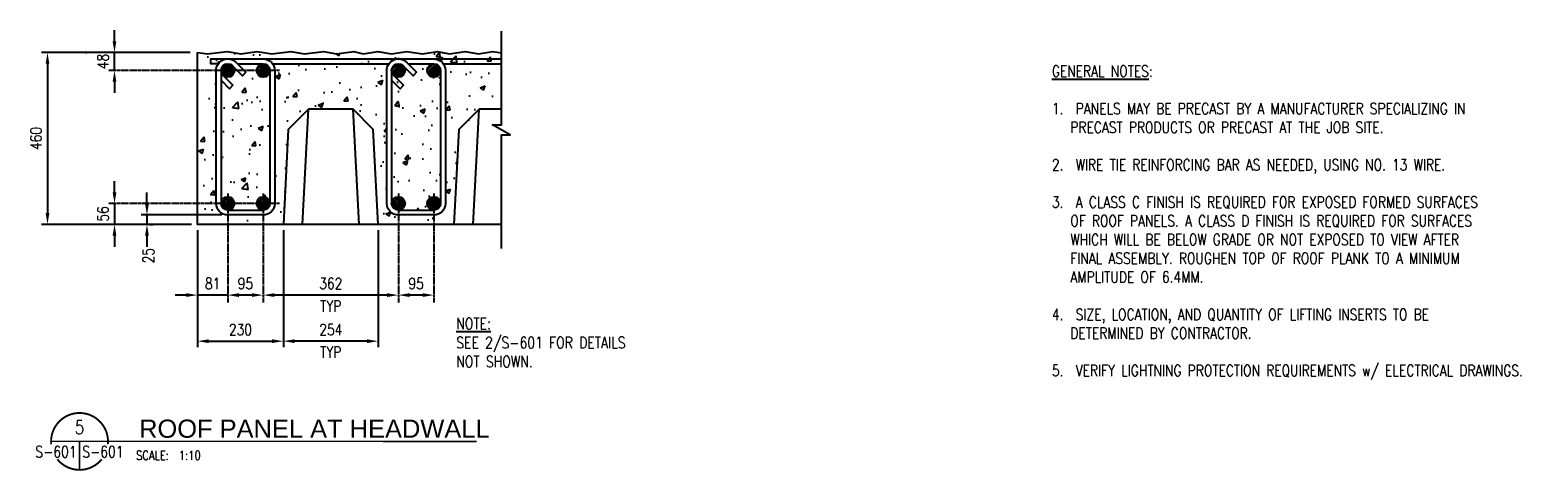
# Model space of a CAD drawing. Header units: millimetres. Extents: x -962 to 23079, y -8884 to 7075.
# Tile 2 of 6: x 3977 to 8015, y -8884 to -7704. Entities that reach past the tile are written whole.
import ezdxf
from ezdxf.enums import TextEntityAlignment as Align

# ---------------------------------------------------------------- set-up
doc = ezdxf.new("R2010")
doc.units = ezdxf.units.MM
doc.linetypes.add('CENTER2', pattern=[1.125, 0.75, -0.125, 0.125, -0.125])
for name, color, linetype in [('A-Anno-Note', 2, 'Continuous'), ('S-ANNO-CNTR', 1, 'CENTER2'), ('S-ANNO-DIMS', 2, 'Continuous'), ('S-ANNO-TEXT', 3, 'Continuous'), ('S-SECT-CONC', 3, 'Continuous'), ('S-SECT-PATT', 1, 'Continuous'), ('S-SECT-PATT_250', 250, 'Continuous'), ('S-SECT-RBAR_2', 2, 'Continuous'), ('S-SECT-RBAR_3', 3, 'Continuous')]:
    doc.layers.add(name, color=color, linetype=linetype)
doc.styles.add('BASE12', font='romans.shx', dxfattribs={"width": 0.8, "height": 1.5})
doc.styles.add('ROMANS', font='ROMANS.shx', dxfattribs={"width": 0.8})
doc.styles.add('SWISS', font='swiss.ttf', dxfattribs={"width": 0.8, "height": 0.25})

# ---------------------------------------------------------------- blocks, each defined once
blk = doc.blocks.new('DETNAME')
at = {"layer": 'A-Anno-Note', "const_width": 0.528}
for points in [[(15.84, -0.78, 1.103686), (0.04, -0.78, 1)], [(14.11, -4.99, -0.477231), (1.77, -4.99, -0.477231)]]:
    blk.add_lwpolyline(points, format="xyb", dxfattribs=at)
at = {"layer": 'A-Anno-Note'}
for points, const_width in [([(0, 0), (92.59, 0)], 0.396), ([(7.94, 0), (7.94, -7.94)], 0.528)]:
    blk.add_lwpolyline(points, dxfattribs=dict(at, const_width=const_width))
at = {"color": 6, "style": 'ROMANS', "width": 0.8}
blk.add_attdef('00', text='', height=3.17, dxfattribs=at).set_placement((7.94, 3.97), align=Align.MIDDLE)
at = {"color": 2, "style": 'SWISS'}
blk.add_attdef('DETAILNAME', (28.58, 1.28), '', height=6.35, dxfattribs=at)
at = {"layer": 'A-Anno-Note', "style": 'ROMANS', "width": 0.8}
blk.add_attdef('S-', text='', height=3.17, dxfattribs=at).set_placement((7.14, -4.47), align=Align.RIGHT)
for tag, p in [('S-', (8.73, -4.47)), ('SCALE:', (28.41, -5.14))]:
    blk.add_attdef(tag, p, '', height=3.17, dxfattribs=at)

msp = doc.modelspace()

# ---------------------------------------------------------------- hatches: boundary and pattern name
at = {"layer": 'S-SECT-PATT', "ltscale": 10}
h = msp.add_hatch(dxfattribs=at)
h.set_pattern_fill('AR-CONC', color=256, scale=0.75, style=0)
h.paths.add_polyline_path([(5239, -7764.6), (5216, -7760.5), (5177.6, -7766.9), (5141.9, -7760.5), (5099.6, -7766.9), (5067.9, -7760.5), (5027.7, -7766.9), (4985.4, -7760.5), (4944.5, -7766.9), (4907.8, -7760.5), (4868.5, -7766.9), (4843.4, -7760.5), (4797.1, -7766.9), (4762.3, -7760.5), (4711.4, -7766.9), (4674.6, -7760.5), (4624.3, -7766.9), (4584.6, -7760.5), (4540.8, -7766.9), (4504.6, -7760.5), (4452.2, -7766.9), (4425, -7763.7), (4425, -8223.7), (4655, -8223.7), (4668.3, -7969.6), (4722.2, -7915.7), (4722.2, -7915.7), (4841.8, -7915.7), (4895.7, -7969.6), (4909, -8223.7), (5112, -8223.7), (5125.3, -7969.6), (5179.2, -7915.7), (5179.2, -7915.7), (5239, -7915.7)])
h.paths.add_polyline_path([(4632, -8167.7, -0.414214), (4601, -8198.7), (4506, -8198.7, -0.414214), (4475, -8167.7), (4475, -7811.7, -0.414214), (4506, -7780.7), (4601, -7780.7, -0.414214), (4632, -7811.7)], flags=16)
h.paths.add_polyline_path([(4619, -8167.7, -0.414214), (4601, -8185.7), (4506, -8185.7, -0.414214), (4488, -8167.7), (4488, -7811.7, -1), (4524, -7811.7, -0.668179), (4493.3, -7824.4), (4520.1, -7851.3), (4510.9, -7860.5), (4488, -7837.5), (4488, -8167.7, -1), (4524, -8167.7, -0.414214), (4506, -8185.7), (4601, -8185.7, -0.414214), (4583, -8167.7, -1), (4619, -8167.7), (4619, -7811.7, -1), (4583, -7811.7, -1), (4619, -7811.7)], flags=0)
h.paths.add_polyline_path([(4932, -7811.7, -0.414214), (4963, -7780.7), (5058, -7780.7, -0.414214), (5089, -7811.7), (5089, -8167.7, -0.414214), (5058, -8198.7), (4963, -8198.7, -0.414214), (4932, -8167.7)], flags=16)
h.paths.add_polyline_path([(4945, -7811.7, -1), (4981, -7811.7, -0.668179), (4950.3, -7824.4), (4977.1, -7851.3), (4967.9, -7860.5), (4945, -7837.5), (4945, -8167.7, -1), (4981, -8167.7, -0.414214), (4963, -8185.7), (5058, -8185.7, -0.414214), (5040, -8167.7, -1), (5076, -8167.7), (5076, -7811.7, -1), (5040, -7811.7, -1), (5076, -7811.7), (5076, -8167.7, -0.414214), (5058, -8185.7), (4963, -8185.7, -0.414214), (4945, -8167.7)], flags=0)
h = msp.add_hatch(dxfattribs=at)
h.set_pattern_fill('AR-CONC', color=256, scale=0.75, style=0)
h.paths.add_polyline_path([(4619, -7811.7, -1), (4583, -7811.7, -0.414214), (4601, -7793.7), (4531.8, -7793.7), (4554.8, -7816.6), (4545.6, -7825.8), (4518.7, -7799, -0.198912), (4524, -7811.7, -0.668179), (4493.3, -7824.4), (4520.1, -7851.3), (4510.9, -7860.5), (4488, -7837.5), (4488, -8167.7, -1), (4524, -8167.7, -0.414214), (4506, -8185.7), (4601, -8185.7, -0.414214), (4583, -8167.7, -1), (4619, -8167.7)])
h.paths.add_polyline_path([(5076, -7811.7, -1), (5040, -7811.7, -0.414214), (5058, -7793.7), (4988.8, -7793.7), (5011.8, -7816.6), (5002.6, -7825.8), (4975.7, -7799, -0.198912), (4981, -7811.7, -0.668179), (4950.3, -7824.4), (4977.1, -7851.3), (4967.9, -7860.5), (4945, -7837.5), (4945, -8167.7, -1), (4981, -8167.7, -0.414214), (4963, -8185.7), (5058, -8185.7, -0.414214), (5040, -8167.7, -1), (5076, -8167.7)])
at = {"layer": 'S-SECT-PATT_250'}
h = msp.add_hatch(dxfattribs=at)
h.set_pattern_fill('ANSI31', color=256, scale=35, style=0)
h.set_pattern_definition([(45, (-84165.652, -20282.0658), (-3.09359217, 3.09359217), [])])
edge = h.paths.add_edge_path()
edge.add_arc((4506, -7811.7), 18, 0, 360)
h = msp.add_hatch(dxfattribs=at)
h.set_pattern_fill('ANSI31', color=256, scale=35, style=0)
h.set_pattern_definition([(45, (-84070.652, -20282.0658), (-3.09359217, 3.09359217), [])])
edge = h.paths.add_edge_path()
edge.add_arc((4601, -7811.7), 18, 0, 360)
h = msp.add_hatch(dxfattribs=at)
h.set_pattern_fill('ANSI31', color=256, scale=35, style=0)
h.set_pattern_definition([(45, (-83708.652, -20282.0658), (-3.09359217, 3.09359217), [])])
edge = h.paths.add_edge_path()
edge.add_arc((4963, -7811.7), 18, 0, 360)
h = msp.add_hatch(dxfattribs=at)
h.set_pattern_fill('ANSI31', color=256, scale=35, style=0)
h.set_pattern_definition([(45, (-83613.652, -20282.0658), (-3.09359217, 3.09359217), [])])
edge = h.paths.add_edge_path()
edge.add_arc((5058, -7811.7), 18, 0, 360)
h = msp.add_hatch(dxfattribs=at)
h.set_pattern_fill('ANSI31', color=256, scale=35, style=0)
h.set_pattern_definition([(45, (-84165.652, -20638.0658), (-3.09359217, 3.09359217), [])])
edge = h.paths.add_edge_path()
edge.add_arc((4506, -8167.7), 18, 0, 360)
h = msp.add_hatch(dxfattribs=at)
h.set_pattern_fill('ANSI31', color=256, scale=35, style=0)
h.set_pattern_definition([(45, (-84070.652, -20638.0658), (-3.09359217, 3.09359217), [])])
edge = h.paths.add_edge_path()
edge.add_arc((4601, -8167.7), 18, 0, 360)
h = msp.add_hatch(dxfattribs=at)
h.set_pattern_fill('ANSI31', color=256, scale=35, style=0)
h.set_pattern_definition([(45, (-83708.652, -20638.0658), (-3.09359217, 3.09359217), [])])
edge = h.paths.add_edge_path()
edge.add_arc((4963, -8167.7), 18, 0, 360)
h = msp.add_hatch(dxfattribs=at)
h.set_pattern_fill('ANSI31', color=256, scale=35, style=0)
h.set_pattern_definition([(45, (-83613.652, -20638.0658), (-3.09359217, 3.09359217), [])])
edge = h.paths.add_edge_path()
edge.add_arc((5058, -8167.7), 18, 0, 360)

# ---------------------------------------------------------------- linework, layer by layer
at = {"color": 2, "const_width": 3.84}
msp.add_lwpolyline([(4654.1, -8805.1), (4728.8, -8805.1)], dxfattribs=at)
at = {"layer": 'S-ANNO-CNTR', "ltscale": 10}
for p, q in [((4644.7, -7811.7), (4185.7, -7811.7)), ((4506, -8141.4), (4506, -8433.9)), ((4601, -8141.4), (4601, -8433.9)), ((4963, -8141.4), (4963, -8433.9)), ((5058, -8141.4), (5058, -8433.9)), ((4644.7, -8167.7), (4185.6, -8167.7))]:
    msp.add_line(p, q, dxfattribs=at)
at = {"layer": 'S-ANNO-DIMS'}
for p, q in [((4202.7, -7733.7), (4202.7, -7703.7)), ((4405, -7763.7), (4007.4, -7763.7)), ((4124.7, -7763.7), (4127.4, -7763.7)), ((4202.7, -7811.7), (4202.7, -7763.7)), ((4601, -7780.7), (4963, -7780.7)), ((4023.3, -7793.7), (4023.3, -8193.7)), ((4626.2, -7793.7), (4937.7, -7793.7)), ((4202.7, -7841.7), (4202.7, -7871.7)), ((4202.8, -8137.7), (4202.8, -8107.7)), ((4289.7, -8168.7), (4289.7, -8138.7)), ((4202.8, -8167.7), (4202.8, -8223.7)), ((4409.1, -8223.7), (4007.4, -8223.7)), ((4490.1, -8198.7), (4273.8, -8198.7)), ((4289.7, -8198.7), (4289.7, -8223.7)), ((4296.7, -8223.7), (4305.6, -8223.7)), ((4202.8, -8253.7), (4202.8, -8283.7)), ((4289.7, -8253.7), (4289.7, -8283.7)), ((4425, -8239.6), (4425, -8552.5)), ((4655, -8239.6), (4655, -8552.5)), ((4909, -8239.6), (4909, -8552.5)), ((4395, -8413.2), (4365, -8413.2)), ((4506, -8413.2), (4425, -8413.2)), ((4571, -8413.2), (4536, -8413.2)), ((4933, -8413.2), (4631, -8413.2)), ((5028, -8413.2), (4993, -8413.2)), ((4455, -8536.6), (4625, -8536.6)), ((4879, -8536.6), (4685, -8536.6))]:
    msp.add_line(p, q, dxfattribs=at)
msp.add_lwpolyline([(4480.7, -7793.7), (4460.8, -7793.7), (4460.8, -7780.7), (4506, -7780.7)], dxfattribs=at)
at = {"layer": 'S-ANNO-DIMS', "const_width": 4}
msp.add_lwpolyline([(4921.8, -8805.1), (5172.9, -8805.1)], dxfattribs=at)
at = {"layer": 'S-ANNO-DIMS'}
for points in [[(4197.7, -7733.7), (4207.7, -7733.7), (4202.7, -7763.7)], [(4018.3, -7793.7), (4028.3, -7793.7), (4023.3, -7763.7)], [(4197.7, -7841.7), (4207.7, -7841.7), (4202.7, -7811.7)], [(4197.8, -8137.7), (4207.8, -8137.7), (4202.8, -8167.7)], [(4018.3, -8193.7), (4028.3, -8193.7), (4023.3, -8223.7)], [(4284.7, -8168.7), (4294.7, -8168.7), (4289.7, -8198.7)], [(4197.8, -8253.7), (4207.8, -8253.7), (4202.8, -8223.7)], [(4284.7, -8253.7), (4294.7, -8253.7), (4289.7, -8223.7)], [(4395, -8408.2), (4395, -8418.2), (4425, -8413.2)], [(4536, -8408.2), (4536, -8418.2), (4506, -8413.2)], [(4571, -8408.2), (4571, -8418.2), (4601, -8413.2)], [(4631, -8408.2), (4631, -8418.2), (4601, -8413.2)], [(4933, -8408.2), (4933, -8418.2), (4963, -8413.2)], [(4993, -8408.2), (4993, -8418.2), (4963, -8413.2)], [(5028, -8408.2), (5028, -8418.2), (5058, -8413.2)], [(4455, -8531.6), (4455, -8541.6), (4425, -8536.6)], [(4625, -8531.6), (4625, -8541.6), (4655, -8536.6)], [(4685, -8531.6), (4685, -8541.6), (4655, -8536.6)], [(4879, -8531.6), (4879, -8541.6), (4909, -8536.6)]]:
    msp.add_solid(points, dxfattribs=at)
at = {"layer": 'S-SECT-CONC'}
for points in [[(5239, -8288), (5239, -7984), (5262.9, -7984), (5215, -7956.9), (5239, -7956.9), (5239, -7706.8)], [(4425, -7763.7), (4452.2, -7766.9), (4504.6, -7760.5), (4540.8, -7766.9), (4584.6, -7760.5), (4624.3, -7766.9), (4674.6, -7760.5), (4711.4, -7766.9), (4762.3, -7760.5), (4797.1, -7766.9), (4843.4, -7760.5), (4868.5, -7766.9), (4907.8, -7760.5), (4944.5, -7766.9), (4985.4, -7760.5), (5027.7, -7766.9), (5067.9, -7760.5), (5099.6, -7766.9), (5141.9, -7760.5), (5177.6, -7766.9), (5216, -7760.5), (5239, -7764.6)], [(5239, -8223.7), (4425, -8223.7), (4425, -7763.7)], [(4488, -7837.5), (4510.9, -7860.5), (4520.1, -7851.3), (4493.3, -7824.4)], [(4945, -7837.5), (4967.9, -7860.5), (4977.1, -7851.3), (4950.3, -7824.4)], [(4909, -8223.7), (4895.7, -7969.6), (4841.8, -7915.7), (4722.2, -7915.7), (4668.3, -7969.6), (4655, -8223.7)], [(5239, -7915.7), (5179.2, -7915.7), (5125.3, -7969.6), (5112, -8223.7)]]:
    msp.add_lwpolyline(points, dxfattribs=at)
at = {"layer": 'S-SECT-PATT'}
for p, q in [((4706.1, -8223.7), (4722.2, -7915.7)), ((4857.9, -8223.7), (4841.8, -7915.7)), ((5163.1, -8223.7), (5179.2, -7915.7))]:
    msp.add_line(p, q, dxfattribs=at)
at = {"layer": 'S-SECT-RBAR_2'}
for p, q in [((5058, -7780.7), (5239, -7780.7)), ((5083.2, -7793.7), (5239, -7793.7))]:
    msp.add_line(p, q, dxfattribs=at)
at = {"layer": 'S-SECT-RBAR_3'}
for p, q in [((4531.8, -7793.7), (4601, -7793.7)), ((4988.8, -7793.7), (5058, -7793.7)), ((4506, -8185.7), (4601, -8185.7)), ((4963, -8185.7), (5058, -8185.7))]:
    msp.add_line(p, q, dxfattribs=at)
for points in [[(4506, -7780.7), (4601, -7780.7, -0.414214), (4632, -7811.7), (4632, -8167.7, -0.414214), (4601, -8198.7), (4506, -8198.7, -0.414214), (4475, -8167.7), (4475, -7811.7, -0.668179), (4527.9, -7789.8), (4554.8, -7816.6), (4545.6, -7825.8), (4518.7, -7799)], [(4963, -7780.7), (5058, -7780.7, -0.414214), (5089, -7811.7), (5089, -8167.7, -0.414214), (5058, -8198.7), (4963, -8198.7, -0.414214), (4932, -8167.7), (4932, -7811.7, -0.668179), (4984.9, -7789.8), (5011.8, -7816.6), (5002.6, -7825.8), (4975.7, -7799)]]:
    msp.add_lwpolyline(points, format="xyb", dxfattribs=at)
for points in [[(4488, -7811.7), (4488, -8167.7)], [(4619, -7811.7), (4619, -8167.7)], [(4945, -7811.7), (4945, -8167.7)], [(5076, -7811.7), (5076, -8167.7)]]:
    msp.add_lwpolyline(points, dxfattribs=at)
for centre in [(4506, -7811.7), (4601, -7811.7), (4963, -7811.7), (5058, -7811.7), (4506, -8167.7), (4601, -8167.7), (4963, -8167.7), (5058, -8167.7)]:
    msp.add_circle(centre, 18, dxfattribs=at)

# ---------------------------------------------------------------- block references
ref = msp.add_blockref('DETNAME', (4032.9, -8805.1), dxfattribs=dict(xscale=9.599961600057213, yscale=9.599961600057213, zscale=9.599961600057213))
ref.add_attrib('00', '5', dxfattribs={"layer": 'S-ANNO-TEXT', "height": 36.6, "style": 'ROMANS', "width": 0.796875}).set_placement((4109.1, -8767), align=Align.MIDDLE)
ref.add_attrib('SCALE:', '  SCALE:  1:10', (4233.8, -8854.5), dxfattribs={"layer": 'S-ANNO-TEXT', "height": 24.384, "style": 'ROMANS', "width": 0.8})
ref.add_attrib('S-', 'S-601', (4116.7, -8848.1), dxfattribs={"layer": 'A-Anno-Note', "color": 4, "height": 30.48, "style": 'ROMANS', "width": 0.796875})
ref.add_attrib('S-', 'S-601', dxfattribs={"layer": 'A-Anno-Note', "color": 4, "height": 30.48, "style": 'ROMANS', "width": 0.8}).set_placement((4101.5, -8848.1), align=Align.RIGHT)
ref.add_attrib('DETAILNAME', '  ROOF PANEL AT HEADWALL', (4230.8, -8795.3), dxfattribs={"color": 2, "height": 48.768, "style": 'SWISS'})

# ---------------------------------------------------------------- texts
at = {"layer": 'S-ANNO-DIMS', "color": 3, "char_height": 30, "attachment_point": 5, "rotation": 90, "style": 'ROMANS'}
for s, insert in [('\\A1;48', (4171.8, -7787.7)), ('\\A1;460', (3992.4, -7993.7)), ('\\A1;56', (4171.9, -8195.7)), ('\\A1;25', (4293.7, -8307.5))]:
    msp.add_mtext(s, dxfattribs=dict(at, insert=insert))
at = {"layer": 'S-ANNO-DIMS', "color": 3, "char_height": 30, "attachment_point": 5, "style": 'ROMANS'}
for s, insert in [('\\A1;81', (4465.5, -8382.3)), ('\\A1;95', (4553.5, -8382.3)), ('\\A1;362', (4782, -8382.3)), ('\\A1;95', (5010.5, -8382.3)), ('\\A1;TYP', (4782, -8442.7)), ('\\A1;230', (4540, -8505.7)), ('\\A1;254', (4782, -8505.7)), ('\\A1;TYP', (4782, -8566.2))]:
    msp.add_mtext(s, dxfattribs=dict(at, insert=insert))
at = {"layer": 'S-ANNO-TEXT', "attachment_point": 1, "style": 'BASE12'}
for s, insert, char_height, width in [('{\\LGENERAL NOTES}:\\P\\P1.  PANELS MAY BE PRECAST BY A MANUFACTURER SPECIALIZING IN\\P   PRECAST PRODUCTS OR PRECAST AT THE JOB SITE.\\P\\P2.  WIRE TIE REINFORCING BAR AS NEEDED, USING NO. 13 WIRE.\\P\\P3.  A CLASS C FINISH IS REQUIRED FOR EXPOSED FORMED SURFACES\\P   OF ROOF PANELS. A CLASS D FINISH IS REQUIRED FOR SURFACES\\P   WHICH WILL BE BELOW GRADE OR NOT EXPOSED TO VIEW AFTER\\P   FINAL ASSEMBLY. ROUGHEN TOP OF ROOF PLANK TO A MINIMUM\\P   AMPLITUDE OF 6.4MM.\\P\\P4.  SIZE, LOCATION, AND QUANTITY OF LIFTING INSERTS TO BE \\P   DETERMINED BY CONTRACTOR.\\P\\P5.  VERIFY LIGHTNING PROTECTION REQUIREMENTS w/ ELECTRICAL DRAWINGS.\\P\\P   ', (6713.3, -7798.6), 30.059, 1512.137), ('{\\LNOTE:\\P}SEE 2/S-601 FOR DETAILS NOT SHOWN.', (5118, -8474.4), 30.48, 500.306)]:
    msp.add_mtext(s, dxfattribs=dict(at, insert=insert, char_height=char_height, width=width))

doc.saveas('drawing.dxf')
